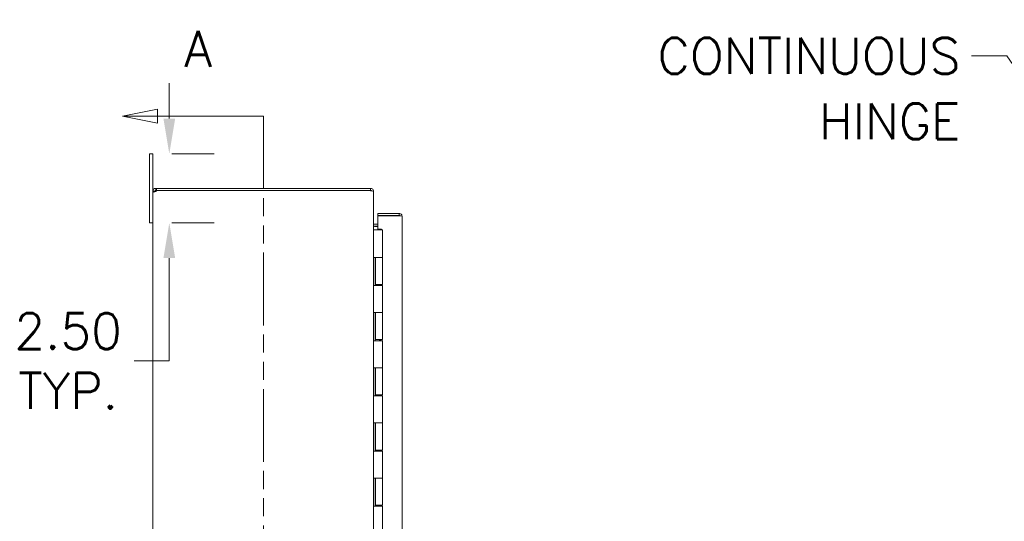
# Model space of a CAD drawing. Header units: inches. Extents: x 7 to 216, y 7 to 136.
# Tile 11 of 30: x 7 to 43, y 88 to 106. Entities that reach past the tile are written whole.
import ezdxf

# ---------------------------------------------------------------- set-up
doc = ezdxf.new("R2010")
doc.units = ezdxf.units.IN
doc.header["$LTSCALE"] = 13
doc.header["$MEASUREMENT"] = 0
doc.linetypes.add('DOUBLE_DASH_CHAIN', pattern=[1.2403, 0.6614, -0.0827, 0.1654, -0.0827, 0.1654, -0.0827])
for name, color, linetype, lineweight in [('Dimension (ANSI)', 7, 'Continuous', 5), ('Section Line (ANSI)', 7, 'DOUBLE_DASH_CHAIN', 5), ('Symbol (ANSI)', 7, 'Continuous', 5), ('Visible (ANSI)', 7, 'Continuous', 5)]:
    doc.layers.add(name, color=color, linetype=linetype, lineweight=lineweight)
doc.styles.add('ROMANS', font='romans.shx')
doc.dimstyles.new('Default (ANSI)', dxfattribs={"dimscale": 13, "dimtxt": 0.1, "dimasz": 0.098425, "dimexe": 0.125, "dimexo": 0.0625, "dimgap": 0.031496, "dimtad": 0, "dimtih": 1, "dimtoh": 1, "dimrnd": 1e-08, "dimzin": 0, "dimdsep": 46, "dimtxsty": 'ROMANS', "dimcen": 0.09, "dimdle": 0.393701, "dimclrd": 256, "dimclre": 256, "dimclrt": 256, "dimadec": 0, "dimazin": 0, "dimtfac": 1, "dimtofl": 0, "dimtmove": 0, "dimatfit": 3, "dimfxl": 0, "dimtolj": 1, "dimtzin": 0, "dimlwd": -1, "dimlwe": -1, "dimarcsym": 0})
doc.dimstyles.new('Default (ANSI)$7', dxfattribs={"dimscale": 13, "dimtxt": 0.1, "dimasz": 0.098425, "dimexe": 0.125, "dimexo": 0.0625, "dimgap": 0.031496, "dimtad": 0, "dimtih": 1, "dimtoh": 1, "dimrnd": 1e-08, "dimzin": 0, "dimdsep": 46, "dimtxsty": 'ROMANS', "dimcen": 0.09, "dimdle": 0.393701, "dimclrd": 256, "dimclre": 256, "dimclrt": 256, "dimadec": 0, "dimazin": 0, "dimtfac": 1, "dimtofl": 0, "dimtmove": 0, "dimatfit": 3, "dimfxl": 0, "dimtolj": 1, "dimtzin": 0, "dimlwd": -1, "dimlwe": -1, "dimarcsym": 0})

# ---------------------------------------------------------------- blocks, each defined once
blk = doc.blocks.new('2dTransSection0')
at = {"layer": 'Section Line (ANSI)', "linetype": 'Continuous'}
for p, q in [((0.9375, 7.8831), (0.8395, 7.8636)), ((0.9375, 7.8441), (0.9375, 7.8831)), ((0.9375, 7.8636), (0.8395, 7.8636)), ((0.8395, 7.8636), (0.9375, 7.8441)), ((1.2332, 7.8636), (0.9375, 7.8636)), ((1.2332, 7.8636), (1.2332, 7.8479))]:
    blk.add_line(p, q, dxfattribs=at)
at = {"layer": 'Section Line (ANSI)', "linetype": 'DOUBLE_DASH_CHAIN', "ltscale": 0.023576}
blk.add_line((1.2332, 7.8636), (1.2332, 4.6606), dxfattribs=at)
at = {"layer": 'Section Line (ANSI)', "linetype": 'Continuous', "flags": 128}
blk.add_lwpolyline([(0.9375, 7.8831), (0.8395, 7.8636)], dxfattribs=at)
at = {"layer": 'Section Line (ANSI)'}
blk.add_solid([(0.9375, 7.8831), (0.8395, 7.8636), (0.9375, 7.8441), (0.9375, 7.8831)], dxfattribs=at)
at = {"layer": 'Section Line (ANSI)', "insert": (1.0125, 8.0014), "char_height": 0.1, "attachment_point": 7, "style": 'ROMANS'}
blk.add_mtext('A', dxfattribs=at)
blk = doc.blocks.new('*D6')
at = {"layer": 'Defpoints', "color": 0}
for p in [(11.894, 100.864), (12.614, 100.864), (11.894, 98.364)]:
    blk.add_point(p, dxfattribs=at)
at = {"layer": 'Dimension (ANSI)'}
for p, q in [((12.614, 102.144), (12.614, 103.423)), ((12.707, 100.864), (14.239, 100.864)), ((12.707, 98.364), (14.239, 98.364)), ((12.614, 97.085), (12.614, 93.36)), ((12.614, 93.36), (11.335, 93.36))]:
    blk.add_line(p, q, dxfattribs=at)
for points in [[(12.401, 102.144), (12.828, 102.144), (12.614, 100.864)], [(12.401, 97.085), (12.828, 97.085), (12.614, 98.364)]]:
    blk.add_solid(points, dxfattribs=at)
at = {"layer": 'Dimension (ANSI)', "insert": (8.944, 93.36), "char_height": 1.3, "attachment_point": 5, "style": 'ROMANS'}
blk.add_mtext('\\A1;2.50{\\PTYP.}', dxfattribs=at)

msp = doc.modelspace()

# ---------------------------------------------------------------- linework, layer by layer
at = {"layer": 'Visible (ANSI)'}
for p, q in [((12.019, 100.864), (11.894, 100.864)), ((11.894, 100.614), (11.894, 100.864)), ((12.019, 100.864), (12.019, 100.614)), ((11.894, 100.614), (11.894, 98.614)), ((12.019, 99.509), (12.019, 100.614)), ((12.125, 99.614), (12.147, 99.614)), ((12.125, 99.614), (12.125, 99.564)), ((19.914, 99.614), (12.147, 99.614)), ((12.147, 99.614), (12.147, 99.54)), ((19.914, 99.54), (19.914, 99.614)), ((12.07, 99.509), (12.019, 99.509)), ((12.019, 99.497), (12.019, 99.509)), ((12.07, 99.497), (12.019, 99.497)), ((12.019, 69.731), (12.019, 99.497)), ((12.093, 99.509), (12.07, 99.509)), ((12.093, 99.497), (12.07, 99.497)), ((12.093, 99.509), (12.093, 99.497)), ((12.125, 99.564), (12.125, 99.54)), ((12.147, 99.54), (12.125, 99.54)), ((12.147, 99.54), (19.914, 99.54)), ((12.149, 99.535), (19.914, 99.535)), ((19.914, 99.529), (19.914, 99.535)), ((20.012, 99.509), (20.019, 99.509)), ((20.019, 99.498), (20.019, 99.509)), ((20.019, 99.498), (20.019, 69.73)), ((11.894, 98.364), (11.894, 98.614)), ((20.948, 98.708), (20.178, 98.708)), ((20.178, 98.708), (20.178, 98.634)), ((20.178, 98.634), (20.948, 98.634)), ((20.178, 98.623), (20.178, 98.13)), ((20.948, 98.623), (20.178, 98.623)), ((20.948, 98.634), (20.948, 98.708)), ((21.053, 98.603), (21.053, 70.626)), ((11.894, 98.364), (12.019, 98.364)), ((20.051, 98.313), (20.178, 98.313)), ((20.051, 98.239), (20.178, 98.239)), ((20.051, 98.228), (20.178, 98.228)), ((20.019, 98.114), (20.021, 98.114)), ((20.021, 98.114), (20.107, 98.114)), ((20.344, 98.114), (20.107, 98.114)), ((20.178, 98.13), (20.303, 98.13)), ((20.303, 98.13), (20.303, 98.114)), ((20.344, 98.114), (20.344, 97.114)), ((20.02, 96.094), (20.02, 97.114)), ((20.021, 97.114), (20.02, 97.114)), ((20.021, 97.114), (20.107, 97.114)), ((20.082, 97.114), (20.082, 96.094)), ((20.094, 97.114), (20.094, 96.134)), ((20.107, 97.114), (20.344, 97.114)), ((20.344, 97.114), (20.107, 97.114)), ((20.344, 97.114), (20.344, 96.134)), ((20.02, 96.094), (20.021, 96.094)), ((20.107, 96.094), (20.021, 96.094)), ((20.344, 96.134), (20.094, 96.134)), ((20.107, 96.094), (20.344, 96.094)), ((20.234, 96.134), (20.234, 96.094)), ((20.266, 96.094), (20.266, 96.134)), ((20.328, 96.134), (20.328, 96.094)), ((20.344, 96.094), (20.344, 95.114)), ((20.02, 94.094), (20.02, 95.114)), ((20.021, 95.114), (20.02, 95.114)), ((20.021, 95.114), (20.107, 95.114)), ((20.082, 95.114), (20.082, 94.094)), ((20.094, 95.114), (20.094, 94.134)), ((20.107, 95.114), (20.344, 95.114)), ((20.344, 95.114), (20.107, 95.114)), ((20.344, 95.114), (20.344, 94.134)), ((20.02, 94.094), (20.021, 94.094)), ((20.107, 94.094), (20.021, 94.094)), ((20.344, 94.134), (20.094, 94.134)), ((20.107, 94.094), (20.344, 94.094)), ((20.234, 94.134), (20.234, 94.094)), ((20.266, 94.094), (20.266, 94.134)), ((20.328, 94.134), (20.328, 94.094)), ((20.344, 94.094), (20.344, 93.114)), ((20.02, 92.094), (20.02, 93.114)), ((20.021, 93.114), (20.02, 93.114)), ((20.021, 93.114), (20.107, 93.114)), ((20.082, 93.114), (20.082, 92.094)), ((20.094, 93.114), (20.094, 92.134)), ((20.107, 93.114), (20.344, 93.114)), ((20.344, 93.114), (20.107, 93.114)), ((20.344, 93.114), (20.344, 92.134)), ((20.344, 92.134), (20.094, 92.134)), ((20.234, 92.134), (20.234, 92.094)), ((20.266, 92.094), (20.266, 92.134)), ((20.328, 92.134), (20.328, 92.094)), ((20.02, 92.094), (20.021, 92.094)), ((20.107, 92.094), (20.021, 92.094)), ((20.107, 92.094), (20.344, 92.094)), ((20.344, 92.094), (20.344, 91.114)), ((20.02, 90.094), (20.02, 91.114)), ((20.021, 91.114), (20.02, 91.114)), ((20.021, 91.114), (20.107, 91.114)), ((20.082, 91.114), (20.082, 90.094)), ((20.094, 91.114), (20.094, 90.134)), ((20.107, 91.114), (20.344, 91.114)), ((20.344, 91.114), (20.107, 91.114)), ((20.344, 91.114), (20.344, 90.134)), ((20.02, 90.094), (20.021, 90.094)), ((20.107, 90.094), (20.021, 90.094)), ((20.344, 90.134), (20.094, 90.134)), ((20.107, 90.094), (20.344, 90.094)), ((20.234, 90.134), (20.234, 90.094)), ((20.266, 90.094), (20.266, 90.134)), ((20.328, 90.134), (20.328, 90.094)), ((20.344, 90.094), (20.344, 89.114)), ((20.02, 88.094), (20.02, 89.114)), ((20.021, 89.114), (20.02, 89.114)), ((20.021, 89.114), (20.107, 89.114)), ((20.082, 89.114), (20.082, 88.094)), ((20.094, 89.114), (20.094, 88.134)), ((20.107, 89.114), (20.344, 89.114)), ((20.344, 89.114), (20.107, 89.114)), ((20.344, 89.114), (20.344, 88.134)), ((20.02, 88.094), (20.021, 88.094)), ((20.107, 88.094), (20.021, 88.094)), ((20.344, 88.134), (20.094, 88.134)), ((20.107, 88.094), (20.344, 88.094)), ((20.234, 88.134), (20.234, 88.094)), ((20.266, 88.094), (20.266, 88.134)), ((20.328, 88.134), (20.328, 88.094)), ((20.344, 88.094), (20.344, 87.114))]:
    msp.add_line(p, q, dxfattribs=at)
for centre, radius, start, end in [((12.081, 99.552), 0.07, 308.0474, 346.0359), ((19.914, 99.509), 0.0312, 38.2337, 90), ((20.051, 98.344), 0.105, 262.0691, 270)]:
    msp.add_arc(centre, radius, start, end, dxfattribs=at)
for points, knots in [([(12.019, 99.509), (12.019, 99.531), (12.028, 99.559), (12.046, 99.579), (12.065, 99.6), (12.093, 99.612), (12.116, 99.614), (12.119, 99.614), (12.122, 99.614), (12.125, 99.614)], [-0.664052, -0.664052, -0.664052, -0.664052, -0.038913, -0.038913, -0.038913, 0.586575, 0.586575, 0.586575, 0.664052, 0.664052, 0.664052, 0.664052]), ([(20.019, 99.509), (20.019, 99.546), (19.998, 99.582), (19.966, 99.6), (19.95, 99.609), (19.932, 99.614), (19.914, 99.614)], [-1.570796, -1.570796, -1.570796, -1.570796, -0.520146, -0.520146, -0.520146, 0, 0, 0, 0]), ([(12.125, 99.497), (12.103, 99.488), (12.075, 99.483), (12.054, 99.482), (12.033, 99.481), (12.021, 99.486), (12.02, 99.494), (12.019, 99.495), (12.019, 99.496), (12.019, 99.497)], [-2.234849, -2.234849, -2.234849, -2.234849, -1.609709, -1.609709, -1.609709, -0.984221, -0.984221, -0.984221, -0.906744, -0.906744, -0.906744, -0.906744]), ([(12.125, 99.54), (12.116, 99.54), (12.104, 99.535), (12.098, 99.526), (12.095, 99.52), (12.093, 99.514), (12.093, 99.509)], [-0.664052, -0.664052, -0.664052, -0.664052, 0.169869, 0.169869, 0.169869, 0.664052, 0.664052, 0.664052, 0.664052]), ([(19.914, 99.529), (19.951, 99.529), (19.987, 99.523), (20.005, 99.513), (20.014, 99.509), (20.019, 99.503), (20.019, 99.498)], [0, 0, 0, 0, 1.050651, 1.050651, 1.050651, 1.570796, 1.570796, 1.570796, 1.570796]), ([(20.948, 98.708), (20.985, 98.708), (21.021, 98.687), (21.039, 98.654), (21.048, 98.639), (21.053, 98.621), (21.053, 98.603)], [-1, -1, -1, -1, -0.327519, -0.327519, -0.327519, 0, 0, 0, 0]), ([(20.974, 98.619), (20.969, 98.627), (20.961, 98.632), (20.952, 98.633), (20.951, 98.634), (20.949, 98.634), (20.948, 98.634)], [0.3652124, 0.3652124, 0.3652124, 0.3652124, 0.9110099, 0.9110099, 0.9110099, 1, 1, 1, 1]), ([(20.974, 98.619), (21.001, 98.616), (21.025, 98.613), (21.039, 98.609), (21.048, 98.607), (21.053, 98.605), (21.053, 98.603)], [-0.8395462, -0.8395462, -0.8395462, -0.8395462, -0.3275189, -0.3275189, -0.3275189, 0, 0, 0, 0]), ([(20.051, 98.313), (20.039, 98.313), (20.027, 98.32), (20.022, 98.331), (20.02, 98.335), (20.019, 98.34), (20.019, 98.344)], [-3.141593, -3.141593, -3.141593, -3.141593, -2.012802, -2.012802, -2.012802, -1.570796, -1.570796, -1.570796, -1.570796]), ([(20.051, 98.228), (20.039, 98.228), (20.027, 98.252), (20.022, 98.288), (20.02, 98.302), (20.019, 98.318), (20.019, 98.333)], [-3.141593, -3.141593, -3.141593, -3.141593, -2.012802, -2.012802, -2.012802, -1.570796, -1.570796, -1.570796, -1.570796])]:
    msp.add_open_spline(points, degree=3, knots=knots, dxfattribs=at)
for points in [[(12.093, 99.497), (12.093, 99.493), (12.094, 99.49), (12.095, 99.488)], [(20.948, 98.623), (20.956, 98.622), (20.965, 98.621), (20.974, 98.619)]]:
    msp.add_open_spline(points, degree=3, dxfattribs=at)

# ---------------------------------------------------------------- block references
at = {"layer": 'Section Line (ANSI)', "xscale": 13, "yscale": 13, "zscale": 13}
msp.add_blockref('2dTransSection0', (0, 0), dxfattribs=at)

# ---------------------------------------------------------------- texts
at = {"layer": 'Symbol (ANSI)', "insert": (41.293, 105.062), "char_height": 1.3, "width": 12.71757, "attachment_point": 3, "line_spacing_factor": 1.093904, "style": 'ROMANS'}
msp.add_mtext('{\\fRomanS|b0|i0;\\H1.3000;CONTINUOUS\\P    HINGE}', dxfattribs=at)

# ---------------------------------------------------------------- dimensions: what is measured, and where the dimension line sits
at = {"layer": 'Dimension (ANSI)'}
dim = msp.add_linear_dim(base=(12.614, 100.864), p1=(11.894, 98.364), p2=(11.894, 100.864), angle=90, text='<>{\\PTYP.}', dimstyle='Default (ANSI)', override={"dimdec": 2, "dimtp": 0, "dimtm": 0, "dimtdec": 2, "dimatfit": 1}, dxfattribs=at)
dim.commit()
dim.dimension.update_dxf_attribs({"geometry": '*D6', "text_midpoint": (8.944, 93.36), "dimtype": 160})

# ---------------------------------------------------------------- leaders
at = {"layer": 'Symbol (ANSI)', "annotation_type": 0, "has_hookline": 1, "hookline_direction": 1, "text_width": 12.282}
msp.add_leader([(48.626, 96.166), (42.982, 104.412), (41.702, 104.412)], dimstyle='Default (ANSI)$7', override={"dimtad": 0}, dxfattribs=at)

doc.saveas('drawing.dxf')
